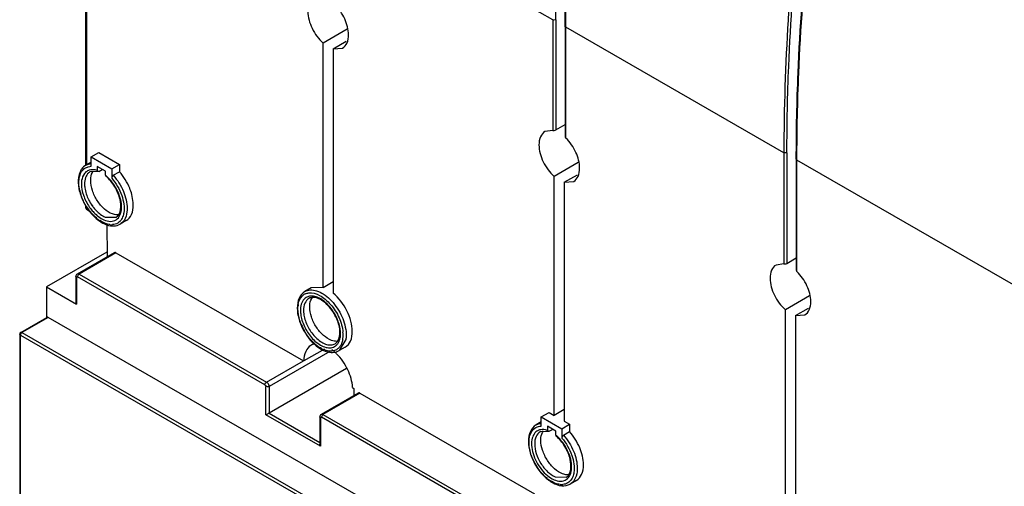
# Model space of a CAD drawing. Header units: millimetres. Extents: x 107 to 319, y 46 to 550.
# Tile 4 of 6: x 110 to 245, y 361 to 426. Entities that reach past the tile are written whole.
import ezdxf

# ---------------------------------------------------------------- set-up
doc = ezdxf.new("R2010")
doc.units = ezdxf.units.MM
doc.header["$LTSCALE"] = 38.713635
doc.layers.get('0').update_dxf_attribs({"linetype": 'CONTINUOUS'})

msp = doc.modelspace()

# ---------------------------------------------------------------- linework, layer by layer
at = {"color": 7, "linetype": 'Continuous'}
for p, q in [((119.05, 405.53), (119.05, 462.61)), ((119.14, 462.61), (119.14, 405.53)), ((183.33, 425.55), (153.31, 442.83)), ((183.33, 425.55), (183.33, 410.29)), ((183.75, 425.55), (183.75, 410.37)), ((185.04, 424.64), (185.04, 409.43)), ((185.13, 424.52), (185.13, 424.64)), ((185.13, 409.25), (185.13, 424.63)), ((215.15, 407.24), (185.13, 424.52)), ((155.02, 424.25), (151.72, 422.34)), ((151.72, 388.69), (151.72, 422.34)), ((153.1, 421.54), (154.9, 422.58)), ((153.1, 421.54), (154.39, 421.65)), ((153.1, 421.54), (153.1, 387.9)), ((183.75, 410.37), (185.04, 411.11)), ((183.33, 410.29), (182.25, 410.14)), ((119.78, 406.65), (120.84, 407.26)), ((120.84, 407.26), (123.67, 405.63)), ((215.15, 407.24), (215.15, 391.92)), ((215.57, 407.24), (215.57, 392)), ((119.78, 405.95), (119.05, 405.53)), ((119.78, 405.36), (119.78, 406.65)), ((119.78, 406.65), (122.6, 405.01)), ((122.6, 405.01), (123.67, 405.63)), ((123.67, 405.63), (123.67, 404.61)), ((186.84, 405.88), (183.54, 403.97)), ((216.86, 406.33), (216.86, 391.06)), ((216.95, 406.21), (216.95, 406.33)), ((216.95, 390.88), (216.95, 406.32)), ((249.7, 387.36), (216.95, 406.21)), ((120.71, 404.63), (119.6, 404.58)), ((119.6, 404.58), (119.6, 404.58)), ((120.62, 405.34), (120.62, 404.78)), ((121.76, 404.69), (120.62, 405.34)), ((120.84, 404.65), (121.3, 404.92)), ((121.76, 404.13), (121.76, 404.69)), ((122.6, 405.01), (122.6, 403.72)), ((122.82, 404.12), (123.67, 404.61)), ((184.92, 403.17), (186.72, 404.21)), ((183.54, 371.06), (183.54, 403.97)), ((184.92, 403.17), (186.21, 403.28)), ((184.92, 403.17), (184.92, 370.26)), ((119.05, 399.58), (119.05, 399.94)), ((119.14, 399.79), (119.14, 399.46)), ((119.14, 399.46), (119.5, 399.25)), ((121.7, 398.37), (123.2, 398.34)), ((121.95, 397.41), (121.96, 392.9)), ((124.6, 397.88), (123.75, 397.39)), ((121.95, 393.56), (113.62, 388.75)), ((122.94, 393.47), (117.85, 390.53)), ((123.19, 393.44), (118.1, 390.51)), ((123.19, 393.44), (149, 378.59)), ((215.15, 391.92), (214.07, 391.77)), ((215.57, 392), (216.86, 392.74)), ((118.1, 390.51), (143.91, 375.65)), ((117.66, 390.18), (117.66, 386.5)), ((117.75, 390.06), (117.75, 386.38)), ((143.7, 375.29), (117.89, 390.14)), ((151.72, 388.69), (153.1, 389.49)), ((113.62, 388.75), (113.62, 384.56)), ((113.62, 388.75), (117.75, 386.38)), ((150.06, 388.61), (149.21, 388.12)), ((151.72, 388.69), (150.06, 388.61)), ((218.66, 387.51), (215.36, 385.6)), ((215.36, 351.95), (215.36, 385.6)), ((216.74, 384.8), (218.54, 385.84)), ((110.08, 382.48), (113.69, 384.56)), ((113.84, 384.55), (110.23, 382.47)), ((244.93, 309.11), (113.84, 384.55)), ((216.74, 384.8), (218.03, 384.91)), ((216.74, 384.8), (216.74, 351.15)), ((110.23, 382.47), (240.9, 307.27)), ((109.93, 382.22), (109.93, 348.75)), ((110.02, 348.62), (110.02, 382.1)), ((110.02, 382.1), (240.69, 306.91)), ((154.83, 381.49), (153.91, 379.98)), ((152.64, 379.88), (144.26, 375.04)), ((151.88, 380.19), (149.05, 378.56)), ((154.76, 380.47), (153.91, 379.98)), ((143.91, 375.65), (149, 378.59)), ((154.95, 377.53), (144.27, 371.36)), ((143.84, 371.12), (143.84, 375.04)), ((144.26, 375.04), (144.27, 371.36)), ((155.76, 374.89), (155.96, 374.77)), ((155.96, 374.77), (155.96, 373.81)), ((156.53, 374.14), (151.44, 371.2)), ((156.78, 374.12), (151.69, 371.18)), ((156.78, 374.12), (180.82, 360.28)), ((181.75, 370.86), (182.82, 371.48)), ((182.82, 371.48), (183.54, 371.06)), ((184.92, 371.85), (183.54, 371.06)), ((151.34, 366.81), (143.84, 371.12)), ((144.27, 371.36), (151.25, 367.35)), ((151.25, 370.85), (151.25, 367.1)), ((151.33, 370.73), (151.34, 366.81)), ((175.52, 356.97), (151.48, 370.81)), ((151.69, 371.18), (175.73, 357.34)), ((181.75, 370.17), (181.03, 369.75)), ((181.75, 369.57), (181.75, 370.86)), ((181.75, 370.86), (184.58, 369.23)), ((184.92, 370.26), (185.64, 369.84)), ((182.69, 368.85), (181.58, 368.8)), ((181.58, 368.8), (181.58, 368.8)), ((182.6, 369.56), (182.6, 369)), ((183.73, 368.9), (182.6, 369.56)), ((182.82, 368.87), (183.28, 369.14)), ((183.73, 368.35), (183.73, 368.9)), ((184.58, 369.23), (185.64, 369.84)), ((184.58, 369.23), (184.58, 367.94)), ((184.8, 368.34), (185.64, 368.83)), ((185.64, 369.84), (185.64, 368.83)), ((183.68, 362.59), (185.18, 362.56)), ((186.58, 362.1), (185.73, 361.61))]:
    msp.add_line(p, q, dxfattribs=at)
for centre, radius, start, end in [((119.91, 403.87), 1.88, 94.5785, 97.0748), ((120.21, 403.53), 1.22, 120.054, 131.121), ((118.68, 400.38), 4.85, 49.2768, 50.6651), ((124.43, 403.44), 6.37, 193.84, 197.393), ((125.75, 403.97), 7.86, 204.1949, 216.0722), ((124.99, 403.53), 6.22, 206.4108, 215.3022), ((124.8, 403.4), 5.98, 215.3045, 217.6455), ((125.49, 403.81), 7.5, 213.6917, 214.8335), ((125.32, 403.69), 7.29, 214.8213, 218.1307), ((124.98, 403.52), 6.62, 214.2752, 215.5429), ((125.15, 403.56), 7.08, 218.1443, 218.8183), ((124.86, 403.43), 6.48, 215.5398, 217.4421), ((123.7, 402.02), 4.96, 231.4593, 236.2642), ((122.59, 399.38), 2.06, 263.8586, 268.8757), ((122.58, 399.19), 1.87, 268.8833, 274.4313), ((149.88, 386.47), 1.47, 114.854, 123.7406), ((150.1, 385.51), 1.98, 81.143, 84.7582), ((151.52, 385.78), 3.28, 170.4157, 173.8561), ((152.08, 385.52), 3.49, 177.3927, 180.0959), ((153.79, 385.69), 5.21, 189.9895, 194.3135), ((110.23, 382.22), 0.3, 119.9999, 180.0004), ((155.63, 386.41), 7.49, 202.3167, 210.1351), ((148.9, 382.17), 5.21, 9.9895, 14.3135), ((149.5, 382.27), 4.61, 5.3051, 10.0006), ((150.12, 382.33), 3.99, 0.1497, 5.3177), ((150.01, 382.13), 4.45, 0.1483, 4.9289), ((154.4, 385.27), 5.81, 227.428, 228.8513), ((151.18, 382.08), 3.28, 350.4157, 353.8561), ((150.84, 382.11), 3.62, 353.854, 357.0779), ((150.49, 382.13), 3.97, 357.0756, 0.1038), ((149.44, 375.51), 5.77, 49.2196, 53.3065), ((149.05, 375.05), 6.37, 46.4818, 49.2447), ((152.82, 381.39), 1.47, 294.8476, 301.9589), ((148.81, 374.8), 6.72, 45.02, 46.4943), ((188.81, 293.98), 89.29, 119.9242, 120.2386), ((181.89, 368.09), 1.88, 94.5785, 97.0748), ((180.66, 364.59), 4.85, 49.2768, 50.6651), ((185.68, 366.24), 4.96, 231.4593, 236.2642), ((184.56, 363.6), 2.06, 263.8586, 268.8757), ((184.56, 363.41), 1.87, 268.8833, 274.4313)]:
    msp.add_arc(centre, radius, start, end, dxfattribs=at)
for points, knots in [([(183.75, 425.55), (183.75, 429.52), (184.1, 445.93), (185.8, 462.3), (187.72, 474.6)], [0, 0, 0, 0, 0.241793, 1, 1, 1, 1]), ([(185.04, 424.64), (185.04, 428.61), (185.39, 445.03), (187.1, 461.42), (189.02, 473.72)], [0, 0, 0, 0, 0.241811, 1, 1, 1, 1]), ([(185.13, 424.63), (185.13, 428.6), (185.49, 444.98), (187.19, 461.33), (189.11, 473.61)], [0, 0, 0, 0, 0.241816, 1, 1, 1, 1]), ([(219.11, 456.27), (218.46, 452.09), (216.22, 435.83), (215.15, 419.41), (215.15, 407.24)], [0, 0, 0, 0, 0.258152, 1, 1, 1, 1]), ([(215.57, 407.24), (215.57, 411.21), (215.92, 427.59), (217.62, 443.94), (219.53, 456.22)], [0, 0, 0, 0, 0.241802, 1, 1, 1, 1]), ([(216.86, 406.33), (216.86, 410.29), (217.21, 426.7), (218.91, 443.06), (220.83, 455.35)], [0, 0, 0, 0, 0.241821, 1, 1, 1, 1]), ([(216.95, 406.32), (216.95, 410.28), (217.31, 426.64), (219, 442.97), (220.91, 455.23)], [0, 0, 0, 0, 0.241826, 1, 1, 1, 1]), ([(155.21, 423.47), (155.21, 424.22), (154.78, 425.76), (153.89, 427.07), (153.31, 427.62)], [0, 0, 0, 0, 0.483181, 1, 1, 1, 1]), ([(149.61, 426.69), (149.61, 425.89), (150.09, 424.26), (151.08, 422.89), (151.72, 422.34)], [0, 0, 0, 0, 0.486443, 1, 1, 1, 1]), ([(183.75, 425.55), (183.72, 425.54), (183.59, 425.49), (183.42, 425.5), (183.33, 425.55)], [0, 0, 0, 0, 0.240366, 1, 1, 1, 1]), ([(185.13, 424.52), (185.12, 424.52), (185.08, 424.55), (185.04, 424.6), (185.04, 424.64)], [0, 0, 0, 0, 0.294001, 1, 1, 1, 1]), ([(154.39, 421.65), (154.66, 421.8), (155.12, 422.38), (155.21, 423.09), (155.21, 423.47)], [0, 0, 0, 0, 0.448987, 1, 1, 1, 1]), ([(182.25, 410.14), (181.98, 409.99), (181.52, 409.41), (181.43, 408.7), (181.43, 408.32)], [0, 0, 0, 0, 0.448995, 1, 1, 1, 1]), ([(183.33, 410.29), (183.4, 410.28), (183.54, 410.29), (183.69, 410.33), (183.75, 410.37)], [0, 0, 0, 0, 0.478506, 1, 1, 1, 1]), ([(185.04, 409.43), (185.04, 409.41), (185.05, 409.35), (185.09, 409.29), (185.13, 409.25)], [0, 0, 0, 0, 0.227094, 1, 1, 1, 1]), ([(181.43, 408.32), (181.43, 407.52), (181.91, 405.89), (182.9, 404.52), (183.54, 403.97)], [0, 0, 0, 0, 0.486443, 1, 1, 1, 1]), ([(187.03, 405.1), (187.03, 405.84), (186.6, 407.39), (185.71, 408.7), (185.13, 409.25)], [0, 0, 0, 0, 0.483181, 1, 1, 1, 1]), ([(215.57, 407.24), (215.54, 407.23), (215.41, 407.18), (215.24, 407.19), (215.15, 407.24)], [0, 0, 0, 0, 0.240366, 1, 1, 1, 1]), ([(119.05, 405.53), (119.19, 405.61), (119.4, 405.69), (119.62, 405.73), (119.68, 405.74)], [0, 0, 0, 0, 0.743513, 1, 1, 1, 1]), ([(216.95, 406.21), (216.94, 406.21), (216.9, 406.24), (216.86, 406.29), (216.86, 406.33)], [0, 0, 0, 0, 0.294001, 1, 1, 1, 1]), ([(118.48, 405.01), (118.39, 404.89), (118.05, 404.28), (117.97, 403.55), (118, 403.02)], [0, 0, 0, 0, 0.228615, 1, 1, 1, 1]), ([(118.08, 403.27), (118.09, 403.44), (118.14, 404), (118.37, 404.58), (118.65, 404.88)], [0, 0, 0, 0, 0.283228, 1, 1, 1, 1]), ([(119.05, 404.59), (118.98, 404.52), (118.66, 404.19), (118.51, 403.74), (118.46, 403.39)], [0, 0, 0, 0, 0.228464, 1, 1, 1, 1]), ([(119.41, 404.44), (119.22, 404.28), (118.92, 403.78), (118.86, 403.23), (118.86, 402.93)], [0, 0, 0, 0, 0.453785, 1, 1, 1, 1]), ([(120.62, 404.78), (120.53, 404.82), (120.16, 404.91), (119.77, 404.91), (119.51, 404.83)], [0, 0, 0, 0, 0.27384, 1, 1, 1, 1]), ([(119.71, 403.42), (119.71, 403.54), (119.73, 403.99), (119.87, 404.45), (120.06, 404.71)], [0, 0, 0, 0, 0.279825, 1, 1, 1, 1]), ([(120.71, 404.63), (120.67, 404.64), (120.63, 404.71), (120.62, 404.76), (120.62, 404.78)], [0, 0, 0, 0, 0.699583, 1, 1, 1, 1]), ([(120.84, 404.65), (120.83, 404.65), (120.79, 404.63), (120.74, 404.62), (120.71, 404.63)], [0, 0, 0, 0, 0.286266, 1, 1, 1, 1]), ([(121.76, 404.13), (121.76, 404.12), (121.76, 404.07), (121.78, 404.02), (121.81, 404)], [0, 0, 0, 0, 0.287923, 1, 1, 1, 1]), ([(123.21, 398.35), (123.93, 398.77), (123.94, 400.36), (123.48, 401.7), (122.91, 402.84), (122.29, 403.6), (121.81, 404)], [0, 0, 0, 0, 0.397265, 0.545933, 0.701285, 1, 1, 1, 1]), ([(123.95, 399.61), (123.98, 400.42), (123.51, 402.1), (122.5, 403.49), (121.85, 404.05)], [0, 0, 0, 0, 0.483707, 1, 1, 1, 1]), ([(122.82, 404.12), (122.72, 404.06), (122.63, 403.91), (122.6, 403.76), (122.6, 403.72)], [0, 0, 0, 0, 0.761795, 1, 1, 1, 1]), ([(122.82, 404.12), (123.4, 403.47), (124.3, 402.02), (124.72, 400.35), (124.73, 399.55)], [0, 0, 0, 0, 0.520556, 1, 1, 1, 1]), ([(125.36, 401.5), (125.29, 401.79), (124.9, 402.91), (124.26, 403.94), (123.67, 404.61)], [0, 0, 0, 0, 0.245706, 1, 1, 1, 1]), ([(186.21, 403.28), (186.48, 403.43), (186.94, 404.01), (187.03, 404.72), (187.03, 405.1)], [0, 0, 0, 0, 0.448987, 1, 1, 1, 1]), ([(118, 403.02), (118.01, 402.84), (118.09, 402.06), (118.33, 401.3), (118.58, 400.75)], [0, 0, 0, 0, 0.235555, 1, 1, 1, 1]), ([(118.24, 401.92), (118.21, 402.03), (118.11, 402.48), (118.07, 402.94), (118.08, 403.27)], [0, 0, 0, 0, 0.26397, 1, 1, 1, 1]), ([(118.43, 402.95), (118.43, 402.42), (118.66, 401.29), (119.18, 400.28), (119.51, 399.79)], [0, 0, 0, 0, 0.47468, 1, 1, 1, 1]), ([(118.86, 402.93), (118.86, 402.75), (118.92, 402.01), (119.16, 401.28), (119.42, 400.77)], [0, 0, 0, 0, 0.229903, 1, 1, 1, 1]), ([(122.71, 398.8), (122.3, 398.95), (121.5, 399.48), (120.56, 400.61), (119.9, 401.96), (119.71, 402.95), (119.71, 403.42)], [0, 0, 0, 0, 0.225213, 0.487364, 0.75652, 1, 1, 1, 1]), ([(122.6, 403.72), (123.2, 403.03), (124.07, 401.52), (124.39, 399.75), (124.26, 398.96)], [0, 0, 0, 0, 0.533791, 1, 1, 1, 1]), ([(119.25, 399.65), (119.15, 399.8), (118.78, 400.39), (118.5, 401.04), (118.34, 401.54)], [0, 0, 0, 0, 0.253007, 1, 1, 1, 1]), ([(125.57, 400.04), (125.57, 400.16), (125.55, 400.65), (125.46, 401.14), (125.36, 401.5)], [0, 0, 0, 0, 0.236522, 1, 1, 1, 1]), ([(124.6, 397.88), (124.92, 398.06), (125.47, 398.75), (125.58, 399.59), (125.57, 400.04)], [0, 0, 0, 0, 0.449022, 1, 1, 1, 1]), ([(119.05, 399.58), (119.05, 399.55), (119.08, 399.5), (119.13, 399.47), (119.14, 399.46)], [0, 0, 0, 0, 0.706089, 1, 1, 1, 1]), ([(119.4, 399.34), (119.55, 399.13), (120.17, 398.37), (120.95, 397.73), (121.6, 397.43)], [0, 0, 0, 0, 0.269998, 1, 1, 1, 1]), ([(120.61, 398.14), (120.53, 398.21), (120.17, 398.51), (119.86, 398.85), (119.63, 399.13)], [0, 0, 0, 0, 0.239917, 1, 1, 1, 1]), ([(119.72, 399.49), (119.85, 399.32), (120.36, 398.73), (120.99, 398.22), (121.52, 397.99)], [0, 0, 0, 0, 0.272559, 1, 1, 1, 1]), ([(120.06, 399.74), (120.18, 399.59), (120.64, 399.04), (121.23, 398.58), (121.7, 398.37)], [0, 0, 0, 0, 0.272514, 1, 1, 1, 1]), ([(123.49, 398.67), (123.42, 398.66), (123.16, 398.66), (122.9, 398.73), (122.71, 398.8)], [0, 0, 0, 0, 0.234085, 1, 1, 1, 1]), ([(123.21, 398.01), (123.44, 398.16), (123.83, 398.67), (123.93, 399.28), (123.95, 399.61)], [0, 0, 0, 0, 0.454183, 1, 1, 1, 1]), ([(124.26, 398.96), (124.24, 398.87), (124.18, 398.57), (124.06, 398.27), (123.94, 398.07)], [0, 0, 0, 0, 0.267719, 1, 1, 1, 1]), ([(124.73, 399.55), (124.73, 399.39), (124.7, 398.83), (124.53, 398.26), (124.31, 397.92)], [0, 0, 0, 0, 0.278539, 1, 1, 1, 1]), ([(122.36, 397.33), (122.25, 397.35), (121.75, 397.44), (121.28, 397.68), (120.95, 397.9)], [0, 0, 0, 0, 0.226674, 1, 1, 1, 1]), ([(121.52, 397.99), (121.81, 397.86), (122.39, 397.7), (122.99, 397.86), (123.21, 398.01)], [0, 0, 0, 0, 0.541176, 1, 1, 1, 1]), ([(121.95, 397.29), (122.25, 397.19), (122.88, 397.08), (123.5, 397.24), (123.75, 397.39)], [0, 0, 0, 0, 0.521864, 1, 1, 1, 1]), ([(123.94, 398.07), (123.81, 397.86), (123.46, 397.49), (122.97, 397.35), (122.73, 397.33)], [0, 0, 0, 0, 0.501922, 1, 1, 1, 1]), ([(124.31, 397.92), (124.27, 397.86), (124.12, 397.66), (123.92, 397.49), (123.75, 397.39)], [0, 0, 0, 0, 0.258607, 1, 1, 1, 1]), ([(123.19, 393.44), (123.17, 393.46), (123.09, 393.49), (122.99, 393.5), (122.94, 393.47)], [0, 0, 0, 0, 0.293794, 1, 1, 1, 1]), ([(215.15, 391.92), (215.22, 391.91), (215.36, 391.92), (215.51, 391.96), (215.57, 392)], [0, 0, 0, 0, 0.478506, 1, 1, 1, 1]), ([(117.85, 390.53), (117.79, 390.49), (117.69, 390.39), (117.66, 390.25), (117.66, 390.18)], [0, 0, 0, 0, 0.500507, 1, 1, 1, 1]), ([(117.92, 390.55), (117.93, 390.55), (118, 390.55), (118.06, 390.53), (118.1, 390.51)], [0, 0, 0, 0, 0.225072, 1, 1, 1, 1]), ([(118.1, 390.51), (118.08, 390.49), (118, 390.44), (117.95, 390.35), (117.92, 390.28)], [0, 0, 0, 0, 0.228595, 1, 1, 1, 1]), ([(214.07, 391.77), (213.8, 391.62), (213.34, 391.04), (213.25, 390.33), (213.25, 389.95)], [0, 0, 0, 0, 0.448995, 1, 1, 1, 1]), ([(216.86, 391.06), (216.86, 391.04), (216.87, 390.98), (216.91, 390.92), (216.95, 390.88)], [0, 0, 0, 0, 0.227094, 1, 1, 1, 1]), ([(218.85, 386.72), (218.85, 387.47), (218.42, 389.02), (217.53, 390.32), (216.95, 390.88)], [0, 0, 0, 0, 0.483181, 1, 1, 1, 1]), ([(117.75, 390.06), (117.73, 390.06), (117.69, 390.09), (117.66, 390.14), (117.66, 390.18)], [0, 0, 0, 0, 0.294096, 1, 1, 1, 1]), ([(117.75, 390.06), (117.75, 390.07), (117.75, 390.11), (117.78, 390.15), (117.81, 390.16)], [0, 0, 0, 0, 0.304911, 1, 1, 1, 1]), ([(213.25, 389.95), (213.25, 389.15), (213.73, 387.52), (214.72, 386.15), (215.36, 385.6)], [0, 0, 0, 0, 0.486443, 1, 1, 1, 1]), ([(149.21, 388.12), (148.86, 387.92), (148.27, 387.2), (148.15, 386.31), (148.15, 385.84)], [0, 0, 0, 0, 0.462987, 1, 1, 1, 1]), ([(149.21, 388.12), (149.43, 388.25), (149.98, 388.4), (150.88, 388.25), (151.8, 387.79), (153.03, 386.78), (154.24, 385.06), (154.78, 383.42), (154.86, 382.6)], [0, 0, 0, 0, 0.0869, 0.185288, 0.300558, 0.431995, 0.721578, 1, 1, 1, 1]), ([(149.74, 387.93), (150.24, 387.99), (151.09, 387.73), (152.04, 387.07), (153.03, 386.09), (153.98, 384.58), (154.39, 383.19), (154.44, 382.51)], [0, 0, 0, 0, 0.196601, 0.317881, 0.451261, 0.73381, 1, 1, 1, 1]), ([(155.73, 382.63), (155.73, 383.1), (155.58, 384.08), (154.85, 385.96), (153.89, 387.24), (153.1, 387.9)], [0, 0, 0, 0, 0.23271, 0.489863, 1, 1, 1, 1]), ([(117.66, 386.5), (117.66, 386.46), (117.7, 386.41), (117.74, 386.39), (117.75, 386.38)], [0, 0, 0, 0, 0.706188, 1, 1, 1, 1]), ([(148.29, 386.33), (148.33, 386.61), (148.49, 387.13), (148.86, 387.55), (149.07, 387.69)], [0, 0, 0, 0, 0.53442, 1, 1, 1, 1]), ([(149.25, 387.2), (149.04, 387.04), (148.71, 386.56), (148.61, 385.99), (148.59, 385.68)], [0, 0, 0, 0, 0.456225, 1, 1, 1, 1]), ([(149.76, 387.17), (149.52, 387.03), (149.1, 386.5), (149.01, 385.86), (149.02, 385.52)], [0, 0, 0, 0, 0.449037, 1, 1, 1, 1]), ([(150.28, 387.48), (150.09, 387.5), (149.72, 387.48), (149.38, 387.31), (149.25, 387.2)], [0, 0, 0, 0, 0.516257, 1, 1, 1, 1]), ([(154.02, 382.46), (154.02, 383.12), (153.65, 384.47), (152.72, 385.92), (151.74, 386.8), (151.01, 387.21), (150.33, 387.36), (149.92, 387.26), (149.76, 387.17)], [0, 0, 0, 0, 0.275175, 0.575212, 0.712235, 0.829703, 0.924027, 1, 1, 1, 1]), ([(149.86, 386), (149.86, 386.14), (149.89, 386.63), (150.06, 387.12), (150.29, 387.39)], [0, 0, 0, 0, 0.283151, 1, 1, 1, 1]), ([(150.89, 387.33), (150.85, 387.35), (150.69, 387.4), (150.53, 387.45), (150.4, 387.46)], [0, 0, 0, 0, 0.260163, 1, 1, 1, 1]), ([(151.75, 386.85), (151.68, 386.9), (151.41, 387.09), (151.12, 387.25), (150.89, 387.33)], [0, 0, 0, 0, 0.264752, 1, 1, 1, 1]), ([(152.42, 386.25), (152.36, 386.3), (152.15, 386.52), (151.92, 386.72), (151.75, 386.85)], [0, 0, 0, 0, 0.257943, 1, 1, 1, 1]), ([(218.03, 384.9), (218.3, 385.06), (218.76, 385.64), (218.85, 386.35), (218.85, 386.72)], [0, 0, 0, 0, 0.448987, 1, 1, 1, 1]), ([(148.15, 385.84), (148.15, 384.87), (148.75, 382.91), (149.97, 381.29), (150.75, 380.65)], [0, 0, 0, 0, 0.489755, 1, 1, 1, 1]), ([(148.7, 383.56), (148.63, 383.74), (148.38, 384.44), (148.24, 385.18), (148.24, 385.72)], [0, 0, 0, 0, 0.266568, 1, 1, 1, 1]), ([(148.59, 385.51), (148.59, 385.46), (148.6, 385.21), (148.63, 384.96), (148.66, 384.78)], [0, 0, 0, 0, 0.240893, 1, 1, 1, 1]), ([(149.02, 385.52), (149.02, 385.43), (149.03, 385.08), (149.09, 384.74), (149.15, 384.48)], [0, 0, 0, 0, 0.237324, 1, 1, 1, 1]), ([(152.87, 381.39), (152.46, 381.53), (151.66, 382.07), (150.72, 383.2), (150.06, 384.55), (149.86, 385.54), (149.86, 386)], [0, 0, 0, 0, 0.225213, 0.487364, 0.75652, 1, 1, 1, 1]), ([(153.96, 383.46), (153.89, 383.71), (153.55, 384.73), (152.97, 385.66), (152.42, 386.25)], [0, 0, 0, 0, 0.245285, 1, 1, 1, 1]), ([(113.84, 384.55), (113.82, 384.56), (113.78, 384.58), (113.72, 384.58), (113.69, 384.56)], [0, 0, 0, 0, 0.293969, 1, 1, 1, 1]), ([(148.74, 384.4), (148.89, 383.81), (149.38, 382.67), (150.14, 381.71), (150.59, 381.3)], [0, 0, 0, 0, 0.502256, 1, 1, 1, 1]), ([(149.15, 384.48), (149.29, 383.94), (149.74, 382.9), (150.44, 382.01), (150.85, 381.64)], [0, 0, 0, 0, 0.502054, 1, 1, 1, 1]), ([(110.23, 382.47), (110.21, 382.45), (110.12, 382.39), (110.06, 382.28), (110.03, 382.2)], [0, 0, 0, 0, 0.230444, 1, 1, 1, 1]), ([(150.47, 380.99), (150.34, 381.11), (149.84, 381.61), (149.42, 382.18), (149.16, 382.65)], [0, 0, 0, 0, 0.2414, 1, 1, 1, 1]), ([(153.36, 380.93), (153.57, 381.05), (153.95, 381.55), (154.02, 382.13), (154.02, 382.46)], [0, 0, 0, 0, 0.425837, 1, 1, 1, 1]), ([(154.76, 380.47), (155.08, 380.65), (155.63, 381.34), (155.73, 382.18), (155.73, 382.63)], [0, 0, 0, 0, 0.449016, 1, 1, 1, 1]), ([(110.02, 382.1), (110.01, 382.11), (109.96, 382.14), (109.93, 382.19), (109.93, 382.22)], [0, 0, 0, 0, 0.293913, 1, 1, 1, 1]), ([(150.59, 381.3), (150.83, 381.09), (151.3, 380.73), (152.06, 380.4), (152.8, 380.33), (153.23, 380.5), (153.4, 380.62)], [0, 0, 0, 0, 0.304766, 0.569962, 0.796371, 1, 1, 1, 1]), ([(150.85, 381.64), (151.06, 381.45), (151.48, 381.13), (152.15, 380.81), (152.8, 380.72), (153.2, 380.84), (153.36, 380.93)], [0, 0, 0, 0, 0.302696, 0.568328, 0.796591, 1, 1, 1, 1]), ([(153.84, 381.28), (153.76, 381.27), (153.43, 381.23), (153.1, 381.3), (152.87, 381.39)], [0, 0, 0, 0, 0.231303, 1, 1, 1, 1]), ([(153.82, 381.08), (153.85, 381.14), (153.98, 381.39), (154.05, 381.67), (154.08, 381.89)], [0, 0, 0, 0, 0.233866, 1, 1, 1, 1]), ([(154.41, 381.53), (154.4, 381.46), (154.35, 381.21), (154.26, 380.96), (154.18, 380.79)], [0, 0, 0, 0, 0.263519, 1, 1, 1, 1]), ([(154.88, 382.14), (154.88, 382.08), (154.88, 381.86), (154.86, 381.65), (154.83, 381.49)], [0, 0, 0, 0, 0.259063, 1, 1, 1, 1]), ([(150.03, 380.69), (149.72, 380.51), (149.17, 379.83), (149.05, 379), (149.05, 378.56)], [0, 0, 0, 0, 0.450052, 1, 1, 1, 1]), ([(151.21, 380.42), (151.15, 380.46), (150.93, 380.6), (150.73, 380.76), (150.58, 380.89)], [0, 0, 0, 0, 0.241972, 1, 1, 1, 1]), ([(150.75, 380.65), (151.01, 380.45), (151.53, 380.09), (152.37, 379.76), (153.19, 379.7), (153.7, 379.86), (153.91, 379.98)], [0, 0, 0, 0, 0.288493, 0.547827, 0.781146, 1, 1, 1, 1]), ([(151.91, 380.07), (151.85, 380.09), (151.61, 380.19), (151.37, 380.32), (151.21, 380.42)], [0, 0, 0, 0, 0.238782, 1, 1, 1, 1]), ([(153.43, 380.06), (153.21, 379.96), (152.68, 379.86), (152.17, 379.98), (151.91, 380.07)], [0, 0, 0, 0, 0.466277, 1, 1, 1, 1]), ([(155.76, 374.89), (155.72, 375.74), (155.2, 377.45), (154.2, 378.92), (153.56, 379.56)], [0, 0, 0, 0, 0.486232, 1, 1, 1, 1]), ([(143.7, 375.29), (143.7, 375.32), (143.72, 375.46), (143.81, 375.6), (143.91, 375.65)], [0, 0, 0, 0, 0.24048, 1, 1, 1, 1]), ([(143.91, 375.65), (143.96, 375.62), (144.14, 375.47), (144.26, 375.22), (144.26, 375.04)], [0, 0, 0, 0, 0.240221, 1, 1, 1, 1]), ([(144.26, 375.04), (144.23, 375.02), (144.1, 374.97), (143.93, 374.99), (143.84, 375.04)], [0, 0, 0, 0, 0.240409, 1, 1, 1, 1]), ([(156.78, 374.12), (156.76, 374.13), (156.68, 374.17), (156.58, 374.17), (156.53, 374.14)], [0, 0, 0, 0, 0.293794, 1, 1, 1, 1]), ([(151.44, 371.2), (151.38, 371.17), (151.28, 371.06), (151.25, 370.92), (151.25, 370.85)], [0, 0, 0, 0, 0.500507, 1, 1, 1, 1]), ([(151.33, 370.73), (151.32, 370.74), (151.28, 370.76), (151.25, 370.81), (151.25, 370.85)], [0, 0, 0, 0, 0.294096, 1, 1, 1, 1]), ([(151.33, 370.73), (151.33, 370.74), (151.34, 370.78), (151.37, 370.82), (151.4, 370.83)], [0, 0, 0, 0, 0.304911, 1, 1, 1, 1]), ([(151.51, 371.22), (151.52, 371.23), (151.58, 371.23), (151.64, 371.2), (151.69, 371.18)], [0, 0, 0, 0, 0.225072, 1, 1, 1, 1]), ([(151.69, 371.18), (151.67, 371.17), (151.59, 371.11), (151.53, 371.02), (151.51, 370.95)], [0, 0, 0, 0, 0.228595, 1, 1, 1, 1]), ([(181.03, 369.75), (180.69, 369.55), (180.1, 368.84), (179.89, 367.42), (180.16, 365.83), (180.86, 364.23), (181.9, 362.82), (183.14, 361.79), (184.48, 361.26), (185.39, 361.41), (185.73, 361.61)], [0, 0, 0, 0, 0.099714, 0.215031, 0.350813, 0.500015, 0.649214, 0.784986, 0.900292, 1, 1, 1, 1]), ([(180.06, 367.49), (180.07, 367.86), (180.19, 368.56), (180.62, 369.14), (180.88, 369.31)], [0, 0, 0, 0, 0.546064, 1, 1, 1, 1]), ([(181.48, 369.05), (181.25, 368.98), (180.8, 368.67), (180.44, 367.88), (180.37, 366.89), (180.59, 365.78), (181.05, 364.65), (181.73, 363.61), (182.54, 362.77), (183.17, 362.35), (183.5, 362.21)], [0, 0, 0, 0, 0.086826, 0.183725, 0.300128, 0.435486, 0.582988, 0.732813, 0.874658, 1, 1, 1, 1]), ([(181.58, 368.8), (181.34, 368.66), (180.92, 368.13), (180.83, 367.49), (180.84, 367.14)], [0, 0, 0, 0, 0.449021, 1, 1, 1, 1]), ([(181.03, 369.75), (181.17, 369.83), (181.38, 369.91), (181.6, 369.95), (181.66, 369.96)], [0, 0, 0, 0, 0.743513, 1, 1, 1, 1]), ([(182.6, 369), (182.51, 369.03), (182.14, 369.13), (181.74, 369.13), (181.48, 369.05)], [0, 0, 0, 0, 0.27384, 1, 1, 1, 1]), ([(181.68, 367.63), (181.68, 367.76), (181.71, 368.21), (181.85, 368.66), (182.04, 368.93)], [0, 0, 0, 0, 0.279825, 1, 1, 1, 1]), ([(182.69, 368.85), (182.65, 368.86), (182.61, 368.92), (182.6, 368.98), (182.6, 369)], [0, 0, 0, 0, 0.699583, 1, 1, 1, 1]), ([(182.82, 368.87), (182.8, 368.87), (182.77, 368.85), (182.72, 368.84), (182.69, 368.85)], [0, 0, 0, 0, 0.286266, 1, 1, 1, 1]), ([(187.55, 364.26), (187.55, 365.06), (187.13, 366.73), (186.22, 368.18), (185.64, 368.83)], [0, 0, 0, 0, 0.479445, 1, 1, 1, 1]), ([(180.32, 365.75), (180.27, 365.9), (180.12, 366.47), (180.04, 367.06), (180.06, 367.49)], [0, 0, 0, 0, 0.266333, 1, 1, 1, 1]), ([(184.69, 363.01), (184.28, 363.16), (183.48, 363.7), (182.54, 364.83), (181.88, 366.18), (181.68, 367.17), (181.68, 367.63)], [0, 0, 0, 0, 0.225213, 0.487364, 0.75652, 1, 1, 1, 1]), ([(183.73, 368.35), (183.73, 368.33), (183.74, 368.29), (183.76, 368.24), (183.78, 368.21)], [0, 0, 0, 0, 0.287923, 1, 1, 1, 1]), ([(185.19, 362.56), (185.91, 362.98), (185.92, 364.57), (185.46, 365.92), (184.88, 367.06), (184.27, 367.81), (183.78, 368.21)], [0, 0, 0, 0, 0.397265, 0.545933, 0.701285, 1, 1, 1, 1]), ([(185.92, 363.83), (185.96, 364.64), (185.49, 366.31), (184.48, 367.71), (183.82, 368.27)], [0, 0, 0, 0, 0.483707, 1, 1, 1, 1]), ([(184.8, 368.34), (184.69, 368.28), (184.61, 368.13), (184.58, 367.98), (184.58, 367.94)], [0, 0, 0, 0, 0.761795, 1, 1, 1, 1]), ([(184.58, 367.94), (185.18, 367.25), (186.05, 365.73), (186.36, 363.96), (186.23, 363.18)], [0, 0, 0, 0, 0.533791, 1, 1, 1, 1]), ([(184.8, 368.34), (185.38, 367.69), (186.28, 366.24), (186.7, 364.57), (186.7, 363.77)], [0, 0, 0, 0, 0.520556, 1, 1, 1, 1]), ([(180.84, 367.14), (180.84, 366.69), (181.02, 365.74), (181.64, 364.43), (182.53, 363.31), (183.29, 362.76), (183.68, 362.59)], [0, 0, 0, 0, 0.241219, 0.508104, 0.770515, 1, 1, 1, 1]), ([(181.61, 363.34), (181.18, 363.88), (180.71, 364.68), (180.39, 365.54), (180.32, 365.75)], [0, 0, 0, 0, 0.753683, 1, 1, 1, 1]), ([(182.59, 362.36), (182.5, 362.43), (182.15, 362.73), (181.83, 363.07), (181.61, 363.34)], [0, 0, 0, 0, 0.239917, 1, 1, 1, 1]), ([(185.19, 362.22), (185.42, 362.38), (185.81, 362.89), (185.91, 363.5), (185.92, 363.83)], [0, 0, 0, 0, 0.454183, 1, 1, 1, 1]), ([(186.7, 363.77), (186.7, 363.61), (186.68, 363.05), (186.51, 362.48), (186.28, 362.14)], [0, 0, 0, 0, 0.278539, 1, 1, 1, 1]), ([(186.58, 362.1), (186.9, 362.28), (187.45, 362.97), (187.55, 363.81), (187.55, 364.26)], [0, 0, 0, 0, 0.449029, 1, 1, 1, 1]), ([(184.34, 361.55), (184.23, 361.56), (183.72, 361.66), (183.26, 361.9), (182.93, 362.11)], [0, 0, 0, 0, 0.226674, 1, 1, 1, 1]), ([(183.5, 362.21), (183.78, 362.08), (184.37, 361.92), (184.97, 362.08), (185.19, 362.22)], [0, 0, 0, 0, 0.541176, 1, 1, 1, 1]), ([(185.46, 362.89), (185.4, 362.88), (185.14, 362.88), (184.88, 362.94), (184.69, 363.01)], [0, 0, 0, 0, 0.234085, 1, 1, 1, 1]), ([(185.92, 362.29), (185.79, 362.08), (185.44, 361.71), (184.95, 361.56), (184.7, 361.55)], [0, 0, 0, 0, 0.501922, 1, 1, 1, 1]), ([(186.28, 362.14), (186.25, 362.08), (186.1, 361.88), (185.9, 361.7), (185.73, 361.61)], [0, 0, 0, 0, 0.258607, 1, 1, 1, 1]), ([(186.23, 363.18), (186.22, 363.09), (186.16, 362.78), (186.04, 362.48), (185.92, 362.29)], [0, 0, 0, 0, 0.267719, 1, 1, 1, 1])]:
    msp.add_open_spline(points, degree=3, knots=knots, dxfattribs=at)
for points in [[(119.05, 405.53), (118.83, 405.4), (118.63, 405.22), (118.48, 405.01)], [(119.37, 405.3), (119.51, 405.34), (119.64, 405.35), (119.78, 405.36)], [(118.65, 404.88), (118.72, 404.96), (118.81, 405.03), (118.9, 405.09)], [(118.9, 405.09), (119.04, 405.19), (119.21, 405.26), (119.37, 405.3)], [(119.51, 404.83), (119.34, 404.78), (119.19, 404.7), (119.05, 404.59)], [(118.46, 403.39), (118.44, 403.25), (118.43, 403.1), (118.43, 402.95)], [(121.6, 397.43), (121.72, 397.38), (121.83, 397.33), (121.95, 397.29)], [(117.85, 390.53), (117.87, 390.54), (117.89, 390.55), (117.92, 390.55)], [(117.81, 390.16), (117.84, 390.16), (117.87, 390.15), (117.89, 390.14)], [(117.92, 390.28), (117.9, 390.24), (117.89, 390.19), (117.89, 390.14)], [(149.27, 387.8), (149.41, 387.87), (149.58, 387.91), (149.74, 387.93)], [(148.24, 385.72), (148.24, 385.86), (148.24, 385.99), (148.26, 386.13)], [(110.08, 382.48), (110.09, 382.49), (110.11, 382.49), (110.12, 382.5)], [(110.12, 382.5), (110.16, 382.5), (110.2, 382.49), (110.23, 382.47)], [(154.08, 381.89), (154.1, 382.04), (154.11, 382.19), (154.11, 382.34)], [(154.86, 382.6), (154.88, 382.45), (154.88, 382.29), (154.88, 382.14)], [(110.03, 382.2), (110.02, 382.17), (110.02, 382.13), (110.02, 382.1)], [(153.59, 380.78), (153.68, 380.87), (153.75, 380.97), (153.82, 381.08)], [(150.62, 380.89), (150.41, 380.86), (150.21, 380.8), (150.03, 380.69)], [(153.4, 380.62), (153.47, 380.67), (153.54, 380.72), (153.59, 380.78)], [(153.95, 380.45), (153.85, 380.33), (153.73, 380.23), (153.59, 380.14)], [(154.18, 380.79), (154.11, 380.67), (154.04, 380.56), (153.95, 380.45)], [(149.05, 378.56), (149.04, 378.57), (149.02, 378.58), (149, 378.59)], [(143.7, 375.29), (143.78, 375.24), (143.84, 375.13), (143.84, 375.04)], [(151.4, 370.83), (151.43, 370.83), (151.45, 370.82), (151.48, 370.81)], [(151.44, 371.2), (151.46, 371.21), (151.48, 371.22), (151.51, 371.22)], [(151.51, 370.95), (151.49, 370.91), (151.48, 370.86), (151.48, 370.81)], [(180.88, 369.31), (181.02, 369.41), (181.18, 369.48), (181.35, 369.52)], [(181.35, 369.52), (181.48, 369.56), (181.62, 369.57), (181.75, 369.57)], [(151.34, 366.81), (151.29, 366.89), (151.25, 367), (151.25, 367.1)]]:
    msp.add_open_spline(points, degree=3, dxfattribs=at)

doc.saveas('drawing.dxf')
